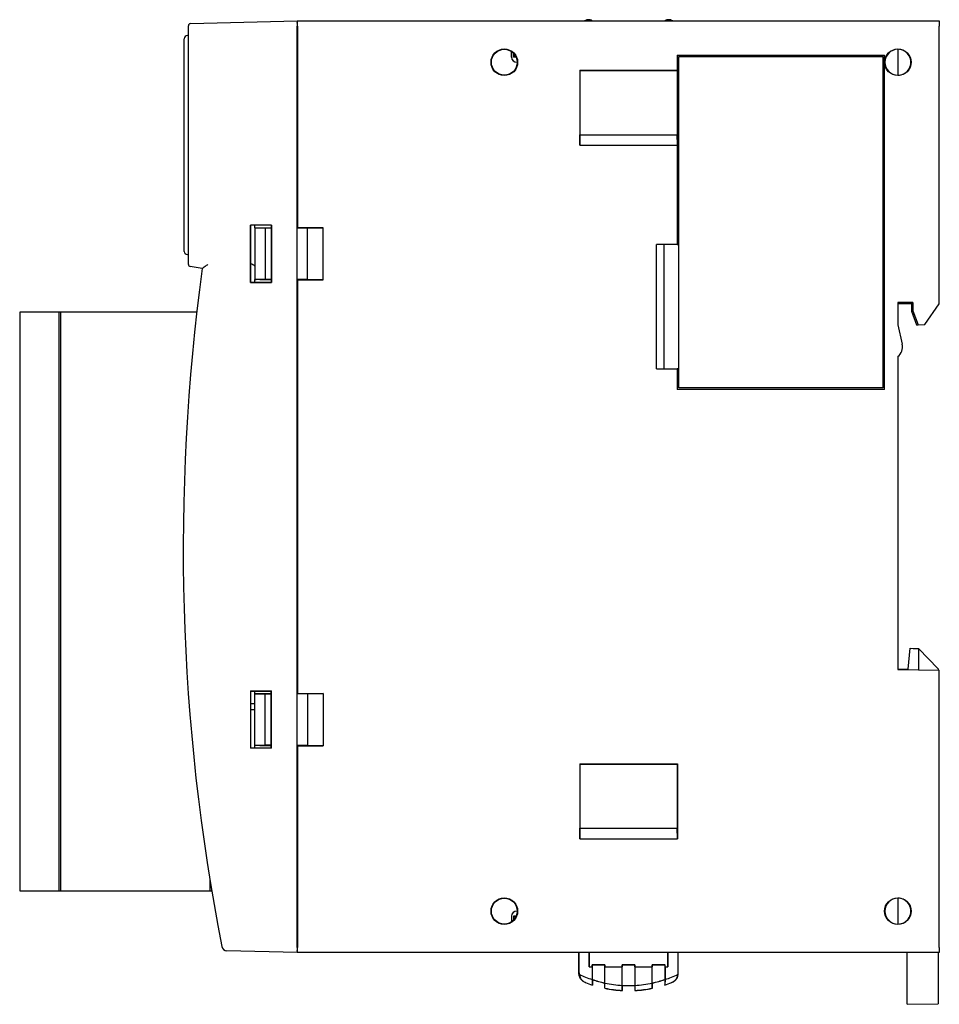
# Model space of a CAD drawing. Header units: millimetres. Extents: x -169 to -22, y 38 to 198.
# Tile 3 of 3: x -111 to -22, y 103 to 198. Entities that reach past the tile are written whole.
import ezdxf

# ---------------------------------------------------------------- set-up
doc = ezdxf.new("R2010")
doc.units = ezdxf.units.MM
doc.layers.add('中線', color=3, linetype='Continuous', lineweight=25)

msp = doc.modelspace()

# ---------------------------------------------------------------- linework, layer by layer
at = {"layer": '中線'}
for p, q in [((-94.296, 196.945), (-94.296, 197.245)), ((-94.296, 174.486), (-94.296, 196.945)), ((-94.102, 197.445), (-83.796, 197.715)), ((-83.796, 197.715), (-83.796, 197.215)), ((-83.782, 197.568), (-83.796, 196.715)), ((-83.796, 108.215), (-83.796, 197.215)), ((-83.779, 197.715), (-21.796, 197.715)), ((-83.779, 197.215), (-83.779, 177.732)), ((-55.598, 197.715), (-55.597, 197.812)), ((-55.597, 197.827), (-55.597, 197.827)), ((-55.496, 197.827), (-55.597, 197.827)), ((-55.596, 197.715), (-55.596, 197.813)), ((-55.51, 197.813), (-55.583, 197.813)), ((-55.496, 197.827), (-55.496, 197.827)), ((-48.096, 197.827), (-48.097, 197.827)), ((-47.996, 197.827), (-48.096, 197.827)), ((-48.01, 197.813), (-48.083, 197.813)), ((-47.996, 197.827), (-47.996, 197.827)), ((-47.996, 197.813), (-47.996, 197.715)), ((-47.995, 197.715), (-47.996, 197.812)), ((-21.796, 197.715), (-21.796, 197.215)), ((-21.796, 170.365), (-21.796, 197.215)), ((-94.696, 175.438), (-94.696, 195.992)), ((-63.096, 194.215), (-63.096, 194.751)), ((-62.896, 194.215), (-62.896, 194.582)), ((-62.857, 194.254), (-62.896, 194.215)), ((-62.651, 194.215), (-62.896, 194.215)), ((-62.857, 194.54), (-62.857, 194.254)), ((-62.669, 194.254), (-62.857, 194.254)), ((-47.097, 194.415), (-27.096, 194.415)), ((-47.097, 194.415), (-47.097, 192.939)), ((-47.096, 194.415), (-47.097, 194.415)), ((-47.096, 194.415), (-47.096, 192.938)), ((-47.096, 194.415), (-27.096, 194.415)), ((-46.946, 194.265), (-27.246, 194.265)), ((-46.946, 162.265), (-46.946, 194.265)), ((-27.246, 194.265), (-27.246, 162.265)), ((-27.096, 162.114), (-27.096, 194.415)), ((-27.096, 194.415), (-27.096, 194.415)), ((-27.096, 162.115), (-27.096, 194.415)), ((-25.796, 194.965), (-25.796, 192.465)), ((-62.546, 193.715), (-62.596, 193.715)), ((-56.514, 192.939), (-56.514, 185.715)), ((-56.514, 192.939), (-47.097, 192.939)), ((-56.514, 192.939), (-56.496, 192.921)), ((-56.496, 192.921), (-56.496, 186.715)), ((-56.496, 192.917), (-47.096, 192.917)), ((-47.097, 192.939), (-47.096, 192.938)), ((-47.096, 192.938), (-47.08, 192.938)), ((-47.08, 192.938), (-47.096, 192.921)), ((-47.096, 192.921), (-47.096, 186.715)), ((-47.08, 192.938), (-47.08, 185.745)), ((-56.514, 185.715), (-56.496, 186.715)), ((-56.496, 186.715), (-47.096, 186.715)), ((-47.08, 185.745), (-47.096, 186.715)), ((-56.514, 185.715), (-47.097, 185.715)), ((-47.097, 185.715), (-47.096, 185.745)), ((-47.097, 185.715), (-47.097, 176.115)), ((-47.096, 185.745), (-47.096, 176.115)), ((-47.096, 185.745), (-47.08, 185.745)), ((-86.28, 177.981), (-88.312, 177.98)), ((-88.312, 172.45), (-88.312, 177.98)), ((-88.312, 177.98), (-88.296, 177.965)), ((-86.296, 177.965), (-88.296, 177.965)), ((-88.296, 177.965), (-88.296, 172.465)), ((-87.896, 177.724), (-87.896, 177.965)), ((-86.28, 177.981), (-86.296, 177.965)), ((-86.296, 177.965), (-86.296, 172.465)), ((-86.28, 177.981), (-86.28, 172.449)), ((-87.896, 177.715), (-87.896, 177.724)), ((-86.896, 177.697), (-87.896, 177.715)), ((-87.896, 177.715), (-87.896, 172.715)), ((-87.396, 177.715), (-86.296, 177.715)), ((-86.314, 177.697), (-86.896, 177.697)), ((-86.896, 177.697), (-86.896, 172.732)), ((-86.296, 177.715), (-86.314, 177.697)), ((-86.314, 177.697), (-86.314, 172.732)), ((-86.296, 177.715), (-86.296, 172.715)), ((-83.796, 177.715), (-83.779, 177.732)), ((-82.796, 177.715), (-83.796, 177.715)), ((-83.779, 177.732), (-81.296, 177.732)), ((-81.296, 177.732), (-82.796, 177.715)), ((-82.796, 172.715), (-82.796, 177.715)), ((-81.296, 172.697), (-81.296, 177.732)), ((-47.097, 176.115), (-49.096, 176.115)), ((-49.096, 164.115), (-49.096, 176.115)), ((-48.396, 176.115), (-48.396, 164.115)), ((-47.097, 176.115), (-47.096, 176.115)), ((-47.096, 176.115), (-46.946, 176.115)), ((-94.296, 174.183), (-94.296, 174.486)), ((-92.957, 173.779), (-94.131, 173.986)), ((-88.312, 172.45), (-88.296, 172.465)), ((-88.312, 172.45), (-86.28, 172.449)), ((-88.296, 172.465), (-86.296, 172.465)), ((-86.896, 172.732), (-87.896, 172.715)), ((-87.896, 172.706), (-87.896, 172.715)), ((-87.896, 172.465), (-87.896, 172.706)), ((-87.396, 172.715), (-86.296, 172.715)), ((-86.314, 172.732), (-86.896, 172.732)), ((-86.296, 172.715), (-86.314, 172.732)), ((-86.28, 172.449), (-86.296, 172.465)), ((-82.796, 172.715), (-83.796, 172.715)), ((-83.796, 172.715), (-83.779, 172.697)), ((-83.779, 172.697), (-83.779, 132.732)), ((-83.779, 172.697), (-81.296, 172.697)), ((-81.296, 172.697), (-82.796, 172.715)), ((-24.36, 170.501), (-25.796, 170.501)), ((-25.796, 170.501), (-25.796, 168.365)), ((-24.496, 170.365), (-25.796, 170.365)), ((-24.496, 170.365), (-24.36, 170.501)), ((-24.496, 170.365), (-24.496, 169.665)), ((-24.36, 170.501), (-24.36, 169.69)), ((-23.187, 168.379), (-21.796, 170.365)), ((-110.586, 169.563), (-110.586, 164.433)), ((-110.143, 169.563), (-110.586, 169.563)), ((-106.795, 169.563), (-110.143, 169.563)), ((-106.795, 169.563), (-106.795, 113.683)), ((-106.636, 169.563), (-106.795, 169.563)), ((-106.636, 169.563), (-106.636, 164.433)), ((-106.136, 169.563), (-106.636, 169.563)), ((-105.486, 169.563), (-106.136, 169.563)), ((-105.406, 169.563), (-105.486, 169.563)), ((-93.487, 169.563), (-105.406, 169.563)), ((-24.496, 169.665), (-24.36, 169.69)), ((-24.496, 169.665), (-23.996, 168.365)), ((-24.36, 169.69), (-23.852, 168.367)), ((-25.796, 168.365), (-25.375, 166.476)), ((-23.996, 168.365), (-23.852, 168.367)), ((-23.852, 168.367), (-23.187, 168.379)), ((-25.796, 165.278), (-25.796, 135.065)), ((-110.586, 164.433), (-110.586, 149.243)), ((-106.636, 164.433), (-106.636, 149.243)), ((-49.096, 164.115), (-47.097, 164.115)), ((-47.097, 164.115), (-47.097, 162.114)), ((-47.096, 164.115), (-47.097, 164.115)), ((-47.096, 164.115), (-47.096, 162.115)), ((-46.946, 164.115), (-47.096, 164.115)), ((-47.096, 162.115), (-47.097, 162.114)), ((-27.096, 162.114), (-47.097, 162.114)), ((-27.096, 162.115), (-47.096, 162.115)), ((-27.246, 162.265), (-46.946, 162.265)), ((-27.096, 162.115), (-27.096, 162.114)), ((-83.796, 156.216), (-83.795, 156.215)), ((-83.795, 156.215), (-83.795, 149.215)), ((-83.795, 155.676), (-83.796, 155.676)), ((-83.796, 153.754), (-83.795, 153.754)), ((-83.796, 151.676), (-83.795, 151.676)), ((-83.795, 149.754), (-83.796, 149.754)), ((-110.586, 149.243), (-110.586, 134.003)), ((-106.636, 149.243), (-106.636, 134.003)), ((-83.795, 149.215), (-83.796, 149.214)), ((-94.796, 145.308), (-94.796, 144.215)), ((-24.796, 135.105), (-24.596, 137.105)), ((-24.596, 137.105), (-24.305, 137.1)), ((-23.796, 137.091), (-23.796, 135.03)), ((-21.896, 135.124), (-23.796, 137.091)), ((-23.796, 137.091), (-23.796, 137.091)), ((-25.796, 135.065), (-21.796, 134.995)), ((-25.696, 135.089), (-24.796, 135.105)), ((-25.696, 135.089), (-25.696, 135.063)), ((-21.896, 135.124), (-21.896, 134.997)), ((-21.796, 108.215), (-21.796, 134.995)), ((-110.586, 134.003), (-110.586, 118.813)), ((-106.636, 134.003), (-106.636, 118.813)), ((-88.312, 132.98), (-86.28, 132.981)), ((-88.312, 132.98), (-88.312, 127.45)), ((-88.312, 132.98), (-88.296, 132.965)), ((-88.296, 132.965), (-86.296, 132.965)), ((-88.296, 132.965), (-88.296, 127.465)), ((-87.896, 132.724), (-87.896, 132.965)), ((-87.896, 132.715), (-87.896, 132.724)), ((-87.896, 127.715), (-87.896, 132.715)), ((-86.896, 132.697), (-87.896, 132.715)), ((-87.396, 132.715), (-86.296, 132.715)), ((-86.896, 127.732), (-86.896, 132.697)), ((-86.314, 132.697), (-86.896, 132.697)), ((-86.296, 132.715), (-86.314, 132.697)), ((-86.314, 127.732), (-86.314, 132.697)), ((-86.28, 132.981), (-86.296, 132.965)), ((-86.296, 127.465), (-86.296, 132.965)), ((-86.296, 127.715), (-86.296, 132.715)), ((-86.28, 127.449), (-86.28, 132.981)), ((-83.796, 132.715), (-83.779, 132.732)), ((-82.796, 132.715), (-83.796, 132.715)), ((-83.779, 132.732), (-81.296, 132.732)), ((-81.296, 132.732), (-82.796, 132.715)), ((-82.796, 132.715), (-82.796, 127.715)), ((-81.296, 132.732), (-81.296, 127.697)), ((-88.296, 131.763), (-87.896, 131.763)), ((-87.896, 131.163), (-88.296, 131.163)), ((-88.312, 127.45), (-88.296, 127.465)), ((-86.296, 127.465), (-88.296, 127.465)), ((-86.896, 127.732), (-87.896, 127.715)), ((-87.896, 127.706), (-87.896, 127.715)), ((-87.896, 127.465), (-87.896, 127.706)), ((-87.396, 127.715), (-86.296, 127.715)), ((-86.314, 127.732), (-86.896, 127.732)), ((-86.296, 127.715), (-86.314, 127.732)), ((-86.28, 127.449), (-86.296, 127.465)), ((-82.796, 127.715), (-83.796, 127.715)), ((-83.796, 127.715), (-83.779, 127.697)), ((-83.779, 127.697), (-81.296, 127.697)), ((-83.779, 127.697), (-83.779, 108.215)), ((-81.296, 127.697), (-82.796, 127.715)), ((-86.28, 127.449), (-88.312, 127.45)), ((-56.514, 125.939), (-47.079, 125.939)), ((-56.514, 125.939), (-56.514, 118.715)), ((-56.514, 125.939), (-56.496, 125.921)), ((-56.496, 125.921), (-56.496, 119.715)), ((-56.496, 125.917), (-47.096, 125.917)), ((-47.079, 125.939), (-47.096, 125.921)), ((-47.096, 125.921), (-47.096, 119.715)), ((-47.079, 125.939), (-47.079, 118.715)), ((-56.514, 118.715), (-56.496, 119.715)), ((-56.496, 119.715), (-47.096, 119.715)), ((-47.079, 118.715), (-47.096, 119.715)), ((-110.586, 118.813), (-110.586, 113.683)), ((-106.636, 118.813), (-106.636, 113.683)), ((-56.514, 118.715), (-47.079, 118.715)), ((-92.236, 114.818), (-92.236, 113.683)), ((-110.586, 113.683), (-110.143, 113.683)), ((-110.143, 113.683), (-106.795, 113.683)), ((-106.795, 113.683), (-106.636, 113.683)), ((-106.636, 113.683), (-106.136, 113.683)), ((-106.136, 113.683), (-105.486, 113.683)), ((-105.486, 113.683), (-105.406, 113.683)), ((-105.406, 113.683), (-93.036, 113.683)), ((-93.036, 113.683), (-92.236, 113.683)), ((-92.236, 113.683), (-92.05, 113.683)), ((-25.796, 112.965), (-25.796, 110.465)), ((-62.546, 111.715), (-62.596, 111.715)), ((-63.096, 111.215), (-63.096, 110.679)), ((-62.857, 111.176), (-62.896, 111.215)), ((-62.651, 111.215), (-62.896, 111.215)), ((-62.896, 111.215), (-62.896, 110.847)), ((-62.857, 110.89), (-62.857, 111.176)), ((-62.669, 111.176), (-62.857, 111.176)), ((-83.796, 108.715), (-83.782, 107.861)), ((-83.796, 107.715), (-90.594, 107.893)), ((-83.796, 108.215), (-83.796, 107.715)), ((-21.796, 107.715), (-83.779, 107.715)), ((-56.596, 106.087), (-56.596, 107.715)), ((-56.579, 105.751), (-56.579, 107.715)), ((-55.6, 107.715), (-55.6, 106.327)), ((-55.6, 106.327), (-55.597, 107.715)), ((-47.996, 107.715), (-47.993, 106.327)), ((-47.993, 106.327), (-47.993, 107.715)), ((-47.014, 105.751), (-47.014, 107.715)), ((-46.996, 106.087), (-46.996, 107.715)), ((-24.896, 107.528), (-24.896, 107.715)), ((-24.896, 103.853), (-24.896, 107.528)), ((-21.896, 107.715), (-21.896, 107.535)), ((-21.896, 107.535), (-21.896, 103.881)), ((-21.796, 108.215), (-21.796, 107.715)), ((-55.314, 106.327), (-55.313, 106.53)), ((-54.079, 106.53), (-55.313, 106.53)), ((-55.31, 106.527), (-55.313, 106.53)), ((-55.31, 106.527), (-55.31, 105.118)), ((-55.31, 106.527), (-54.083, 106.527)), ((-54.083, 106.527), (-54.079, 106.53)), ((-54.083, 104.782), (-54.083, 106.527)), ((-54.079, 106.53), (-54.079, 106.327)), ((-52.413, 106.53), (-52.414, 106.327)), ((-52.413, 106.53), (-51.179, 106.53)), ((-52.41, 106.527), (-52.413, 106.53)), ((-52.41, 104.558), (-52.41, 106.527)), ((-51.183, 106.527), (-52.41, 106.527)), ((-51.183, 106.527), (-51.179, 106.53)), ((-51.183, 106.527), (-51.183, 104.558)), ((-51.179, 106.327), (-51.179, 106.53)), ((-49.513, 106.53), (-49.514, 106.327)), ((-49.51, 106.527), (-49.513, 106.53)), ((-49.513, 106.53), (-48.279, 106.53)), ((-49.51, 104.782), (-49.51, 106.527)), ((-48.283, 106.527), (-49.51, 106.527)), ((-48.283, 106.527), (-48.279, 106.53)), ((-48.283, 106.527), (-48.283, 105.118)), ((-48.279, 106.327), (-48.279, 106.53)), ((-56.596, 105.739), (-56.596, 106.087)), ((-56.596, 105.739), (-56.596, 105.739)), ((-56.579, 105.751), (-56.57, 105.617)), ((-55.6, 106.327), (-55.314, 106.327)), ((-55.314, 106.327), (-55.314, 105.105)), ((-54.079, 104.767), (-54.079, 106.327)), ((-54.079, 106.327), (-52.414, 106.327)), ((-52.414, 104.544), (-52.414, 106.327)), ((-51.179, 106.327), (-49.514, 106.327)), ((-51.179, 106.327), (-51.179, 104.544)), ((-49.514, 104.767), (-49.514, 106.327)), ((-48.279, 106.327), (-48.279, 105.105)), ((-48.279, 106.327), (-47.993, 106.327)), ((-47.023, 105.617), (-47.014, 105.751)), ((-46.996, 105.739), (-46.996, 106.087)), ((-46.996, 105.739), (-46.996, 105.739)), ((-55.958, 104.807), (-55.958, 104.807)), ((-55.314, 105.105), (-55.31, 104.591)), ((-55.296, 105.099), (-55.31, 105.118)), ((-55.296, 105.099), (-55.296, 104.573)), ((-54.096, 104.77), (-54.083, 104.782)), ((-54.096, 104.26), (-54.096, 104.77)), ((-54.083, 104.27), (-54.079, 104.767)), ((-49.51, 104.27), (-49.514, 104.767)), ((-49.496, 104.77), (-49.51, 104.782)), ((-49.496, 104.26), (-49.496, 104.77)), ((-48.296, 105.099), (-48.283, 105.118)), ((-48.296, 105.099), (-48.296, 104.573)), ((-48.279, 105.105), (-48.283, 104.591)), ((-47.635, 104.807), (-47.634, 104.807)), ((-55.296, 104.573), (-55.31, 104.591)), ((-54.096, 104.26), (-54.083, 104.27)), ((-52.41, 104.057), (-52.414, 104.544)), ((-52.396, 104.544), (-52.41, 104.558)), ((-52.396, 104.043), (-52.41, 104.057)), ((-52.396, 104.043), (-52.396, 104.544)), ((-51.196, 104.544), (-51.183, 104.558)), ((-51.196, 104.544), (-51.196, 104.043)), ((-51.196, 104.043), (-51.183, 104.057)), ((-51.179, 104.544), (-51.183, 104.057)), ((-49.496, 104.26), (-49.51, 104.27)), ((-48.296, 104.573), (-48.283, 104.591)), ((-24.896, 102.715), (-24.896, 103.298)), ((-24.896, 102.715), (-21.896, 102.752)), ((-21.896, 103.325), (-21.896, 102.752))]:
    msp.add_line(p, q, dxfattribs=at)
at = {"layer": '中線', "flags": 128}
for points in [[(-83.782, 197.568), (-83.78, 197.631), (-83.78, 197.677), (-83.779, 197.705), (-83.779, 197.715)], [(-24.305, 137.1), (-24.217, 137.099), (-24.132, 137.097), (-24.052, 137.096), (-23.979, 137.094), (-23.916, 137.093), (-23.865, 137.092), (-23.827, 137.092), (-23.804, 137.091), (-23.796, 137.091)], [(-83.779, 107.715), (-83.779, 107.725), (-83.78, 107.753), (-83.78, 107.799), (-83.782, 107.861)]]:
    msp.add_lwpolyline(points, dxfattribs=at)
at = {"layer": '中線'}
for centre, radius in [((-63.796, 193.715), 1.285), ((-25.796, 193.715), 1.285), ((-63.796, 193.715), 1.25), ((-63.796, 111.715), 1.285), ((-63.796, 111.715), 1.25), ((-25.796, 111.715), 1.285)]:
    msp.add_circle(centre, radius, dxfattribs=at)
for centre, radius, start, end in [((-94.096, 197.245), 0.2, 91.5, 180), ((-94.396, 195.992), 0.3, 90.5, 180), ((-62.596, 194.215), 0.5, 180, 270), ((-25.796, 193.715), 1.25, 90, 270), ((-25.796, 193.715), 1.25, 269.98254, 90.01746), ((-94.396, 175.438), 0.3, 180, 269.5), ((-94.096, 174.183), 0.2, 180, 260), ((-88.296, 173.715), 0.5, 36.8699, 90), ((105.204, 146.715), 200, 172.2229, 191.07484), ((-26.546, 166.215), 1.2, 308.68219, 12.572), ((-25.796, 111.715), 1.25, 90, 270), ((-25.796, 111.715), 1.25, 269.98254, 90.01746), ((-62.596, 111.215), 0.5, 90, 180), ((-90.581, 108.393), 0.5, 191.07484, 268.5), ((-51.796, 115.527), 11, 244.281, 251.35107), ((-51.796, 115.527), 11, 288.64893, 295.719), ((-51.796, 115.527), 11.5, 248.78264, 252.28107), ((-51.796, 115.527), 11.487, 248.83202, 252.19085), ((-51.796, 115.527), 10.986, 251.34571, 257.98981), ((-51.796, 115.527), 11, 251.447, 257.93092), ((-51.796, 115.527), 11, 258.02387, 266.78217), ((-51.796, 115.527), 11, 273.21783, 281.97613), ((-51.796, 115.527), 10.986, 282.01019, 288.65429), ((-51.796, 115.527), 11, 282.06908, 288.553), ((-51.796, 115.527), 11.5, 287.71893, 291.21736), ((-51.796, 115.527), 11.487, 287.80915, 291.16798), ((-51.796, 115.527), 11.5, 258.46304, 267.0093), ((-51.796, 115.527), 11.487, 258.51682, 266.93989), ((-51.796, 115.527), 10.986, 266.79631, 273.20369), ((-51.796, 115.527), 11, 266.87322, 273.12678), ((-51.796, 115.527), 11.5, 272.9907, 281.53696), ((-51.796, 115.527), 11.487, 273.06011, 281.48318)]:
    msp.add_arc(centre, radius, start, end, dxfattribs=at)
for centre, major_axis, ratio, start_param, end_param in [((-83.788, 197.215), (0, 0.5), 0.017455, 4.712389, 5.497787), ((-55.596, 196.827), (0.707, -0.707), 0.999848, 2.356347, 2.834544), ((-55.589, 196.82), (0.263, 1.114), 0.381992, 0.567514, 0.569086), ((-55.582, 196.813), (0.707, -0.707), 0.999924, 2.356233, 2.370157), ((-55.51, 197.613), (0.141, 0.141), 0.999924, 6.031476, 7.068545), ((-55.496, 197.627), (0.141, 0.141), 0.999848, 5.952146, 7.068431), ((-48.096, 197.627), (0.141, -0.141), 0.999848, 2.356347, 3.472632), ((-48.083, 197.613), (-0.141, 0.141), 0.999924, 5.497825, 6.534894), ((-48.01, 196.813), (-0.707, -0.707), 0.999924, 3.913028, 3.926953), ((-47.997, 196.827), (0.707, 0.707), 0.999848, 0.307049, 0.785246), ((-48.003, 196.82), (-0.263, 1.114), 0.381992, 5.714099, 5.715671), ((-87.396, 177.724), (0.5, 0), 0.017455, 3.141593, 4.712389), ((-87.396, 172.706), (0.5, 0), 0.017455, 1.570796, 3.141593), ((-87.396, 132.724), (0.5, 0), 0.017455, 3.141593, 4.712389), ((-87.396, 127.706), (0.5, 0), 0.017455, 1.570796, 3.141593), ((-83.788, 108.215), (0, 0.5), 0.017455, 3.926991, 4.712389)]:
    msp.add_ellipse(centre, major_axis=major_axis, ratio=ratio, start_param=start_param, end_param=end_param, dxfattribs=at)
for points, knots in [([(-55.597, 197.812), (-55.707, 197.801), (-55.854, 197.787), (-55.967, 197.729), (-55.996, 197.715)], [0, 0, 0, 0, 0.750276, 1, 1, 1, 1]), ([(-47.614, 197.715), (-47.678, 197.745), (-47.791, 197.799), (-47.934, 197.808), (-47.996, 197.812)], [0, 0, 0, 0, 0.566797, 1, 1, 1, 1]), ([(-92.409, 174.188), (-92.41, 174.187), (-92.464, 174.147), (-92.588, 174.057), (-92.754, 173.934), (-92.876, 173.843), (-92.944, 173.791), (-92.953, 173.783), (-92.957, 173.779)], [0, 0, 0, 0, 0.004824, 0.215807, 0.498618, 0.706209, 0.85274, 1, 1, 1, 1]), ([(-55.958, 104.807), (-56.016, 104.833), (-56.175, 104.905), (-56.391, 105.103), (-56.563, 105.401), (-56.585, 105.626), (-56.596, 105.739)], [0, 0, 0, 0, 0.157286, 0.438182, 0.719091, 1, 1, 1, 1]), ([(-56.57, 105.617), (-56.539, 105.485), (-56.489, 105.274), (-56.271, 105.004), (-56.083, 104.873), (-55.967, 104.825), (-55.944, 104.815)], [0, 0, 0, 0, 0.426576, 0.682055, 0.939338, 1, 1, 1, 1]), ([(-47.649, 104.815), (-47.567, 104.855), (-47.404, 104.934), (-47.201, 105.141), (-47.069, 105.376), (-47.037, 105.543), (-47.023, 105.617)], [0, 0, 0, 0, 0.226371, 0.451852, 0.758922, 1, 1, 1, 1]), ([(-47.634, 104.807), (-47.577, 104.833), (-47.418, 104.905), (-47.202, 105.103), (-47.03, 105.401), (-47.008, 105.626), (-46.996, 105.739)], [0, 0, 0, 0, 0.157285, 0.438182, 0.719091, 1, 1, 1, 1]), ([(-24.896, 103.298), (-24.896, 103.35), (-24.896, 103.455), (-24.896, 103.671), (-24.896, 103.813), (-24.896, 103.853)], [0, 0, 0, 0, 0.418266, 0.836529, 1, 1, 1, 1]), ([(-21.896, 103.881), (-21.896, 103.781), (-21.896, 103.581), (-21.896, 103.407), (-21.896, 103.343), (-21.896, 103.325)], [0, 0, 0, 0, 0.417097, 0.834199, 1, 1, 1, 1])]:
    msp.add_open_spline(points, degree=3, knots=knots, dxfattribs=at)

doc.saveas('drawing.dxf')
